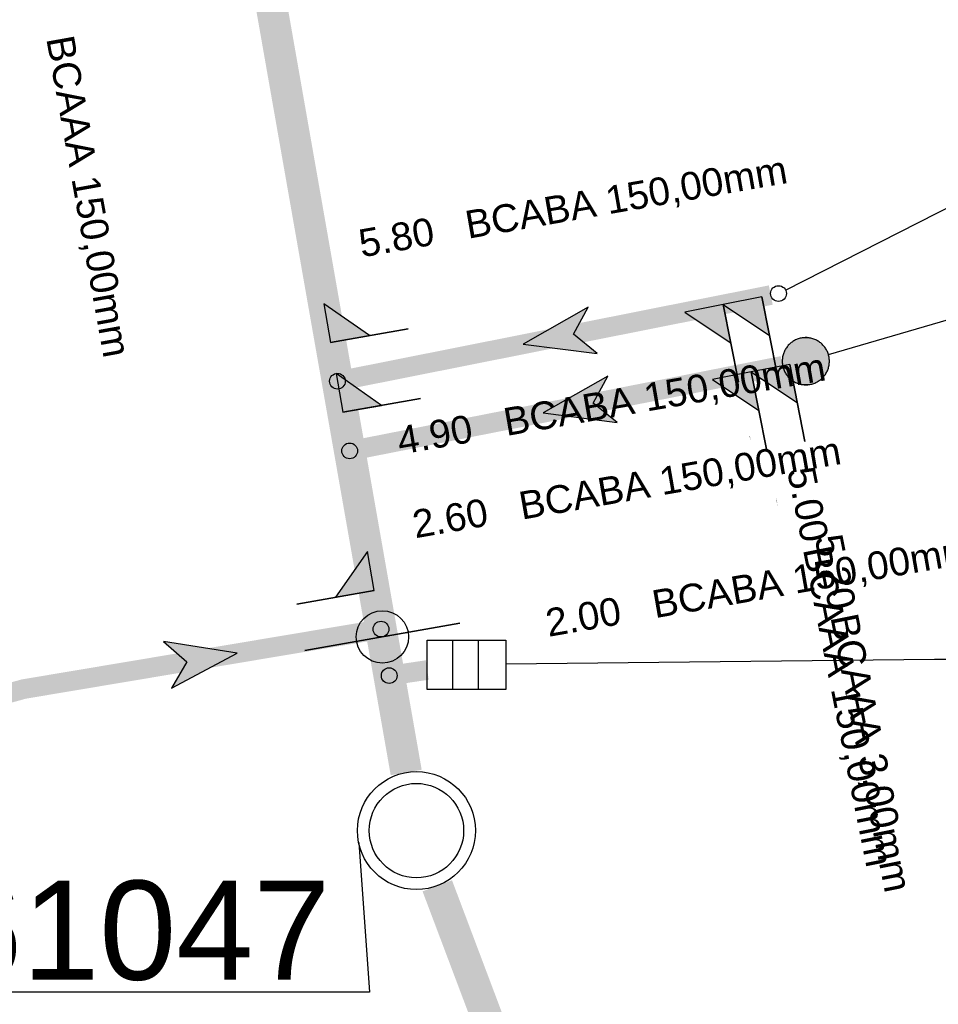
# Model space of a CAD drawing. Extents: x 356718 to 357658, y 5762241 to 5762615.
# Tile 22 of 157: x 356930 to 356941, y 5762386 to 5762398. Entities that reach past the tile are written whole.
import ezdxf
from ezdxf.enums import TextEntityAlignment as Align

# ---------------------------------------------------------------- set-up
doc = ezdxf.new("R2010")
doc.units = 0
doc.header["$MEASUREMENT"] = 0
doc.linetypes.add('AUSGEZOGEN', pattern=[0])
doc.linetypes.add('STRICHPUNKT', pattern=[5, 2, -1, 1, -1])
doc.layers.get('0').update_dxf_attribs({"linetype": 'AUSGEZOGEN'})
for name, color, linetype, true_color in [('111_00131_Symbol', 7, 'AUSGEZOGEN', 0x000000), ('111_00228_Schachtsymbol_nach_Sy', 7, 'AUSGEZOGEN', 0x000000), ('114_00133_Schachtnummer', 7, 'AUSGEZOGEN', 0x000000), ('114_10392_Schachtnummer', 7, 'AUSGEZOGEN', 0x000000), ('121_10376_Haltungen_Mischwasser', 6, 'STRICHPUNKT', 0xff00ff), ('121_10399_Haltungen_Mischwasser', 6, 'STRICHPUNKT', 0xff00ff), ('123_00137_Fliessrichtungspfeil', 7, 'AUSGEZOGEN', 0x000000), ('141_10677_Stutzen__alle__aus_DW', 7, 'AUSGEZOGEN', 0x000000), ('141_10868_Stutzen__141_', 7, 'AUSGEZOGEN', 0x000000)]:
    doc.layers.add(name, color=color, linetype=linetype, true_color=true_color)
doc.styles.add('ARIAL', font='arial.ttf', dxfattribs={"height": 1.5})
doc.styles.get("Standard").update_dxf_attribs({"font": 'arial.ttf', "height": 1})

# ---------------------------------------------------------------- blocks, each defined once
blk = doc.blocks.new('N03')
at = {"color": 0}
for radius in [0.75, 0.6]:
    blk.add_circle((0, 0), radius, dxfattribs=at)
blk = doc.blocks.new('ES')
at = {"color": 0, "linetype": 'AUSGEZOGEN'}
for points in [[(-0.494, -0.319), (-0.494, 0.306), (0.506, 0.306), (0.506, -0.319), (-0.494, -0.319)], [(-0.169, -0.319), (-0.169, 0.306)], [(0.156, -0.319), (0.156, 0.306)]]:
    blk.add_lwpolyline(points, dxfattribs=at)
blk = doc.blocks.new('RR')
at = {"color": 0, "linetype": 'AUSGEZOGEN'}
blk.add_lwpolyline([(0.3, 0), (0.3, 0.013), (0.299, 0.025), (0.298, 0.038), (0.296, 0.05), (0.293, 0.063), (0.29, 0.075), (0.287, 0.087), (0.283, 0.099), (0.279, 0.111), (0.274, 0.123), (0.268, 0.134), (0.262, 0.145), (0.256, 0.156), (0.249, 0.167), (0.242, 0.177), (0.234, 0.187), (0.226, 0.197), (0.218, 0.206), (0.209, 0.215), (0.199, 0.224), (0.19, 0.232), (0.18, 0.24), (0.17, 0.247), (0.159, 0.254), (0.148, 0.261), (0.137, 0.267), (0.126, 0.272), (0.114, 0.277), (0.102, 0.282), (0.09, 0.286), (0.078, 0.29), (0.066, 0.293), (0.053, 0.295), (0.041, 0.297), (0.028, 0.299), (0.016, 0.3), (0.003, 0.3), (-0.009, 0.3), (-0.022, 0.299), (-0.035, 0.298), (-0.047, 0.296), (-0.06, 0.294), (-0.072, 0.291), (-0.084, 0.288), (-0.096, 0.284), (-0.108, 0.28), (-0.12, 0.275), (-0.131, 0.27), (-0.143, 0.264), (-0.154, 0.258), (-0.164, 0.251), (-0.175, 0.244), (-0.185, 0.236), (-0.195, 0.228), (-0.204, 0.22), (-0.213, 0.211), (-0.222, 0.202), (-0.23, 0.192), (-0.238, 0.182), (-0.246, 0.172), (-0.253, 0.162), (-0.259, 0.151), (-0.265, 0.14), (-0.271, 0.129), (-0.276, 0.117), (-0.281, 0.105), (-0.285, 0.093), (-0.289, 0.081), (-0.292, 0.069), (-0.295, 0.057), (-0.297, 0.044), (-0.298, 0.032), (-0.299, 0.019), (-0.3, 0.006), (-0.3, -0.006), (-0.299, -0.019), (-0.298, -0.032), (-0.297, -0.044), (-0.295, -0.057), (-0.292, -0.069), (-0.289, -0.081), (-0.285, -0.093), (-0.281, -0.105), (-0.276, -0.117), (-0.271, -0.129), (-0.265, -0.14), (-0.259, -0.151), (-0.253, -0.162), (-0.246, -0.172), (-0.238, -0.182), (-0.23, -0.192), (-0.222, -0.202), (-0.213, -0.211), (-0.204, -0.22), (-0.195, -0.228), (-0.185, -0.236), (-0.175, -0.244), (-0.164, -0.251), (-0.154, -0.258), (-0.143, -0.264), (-0.131, -0.27), (-0.12, -0.275), (-0.108, -0.28), (-0.096, -0.284), (-0.084, -0.288), (-0.072, -0.291), (-0.06, -0.294), (-0.047, -0.296), (-0.035, -0.298), (-0.022, -0.299), (-0.009, -0.3), (0.003, -0.3), (0.016, -0.3), (0.028, -0.299), (0.041, -0.297), (0.053, -0.295), (0.066, -0.293), (0.078, -0.29), (0.09, -0.286), (0.102, -0.282), (0.114, -0.277), (0.126, -0.272), (0.137, -0.267), (0.148, -0.261), (0.159, -0.254), (0.17, -0.247), (0.18, -0.24), (0.19, -0.232), (0.199, -0.224), (0.209, -0.215), (0.218, -0.206), (0.226, -0.197), (0.234, -0.187), (0.242, -0.177), (0.249, -0.167), (0.256, -0.156), (0.262, -0.145), (0.268, -0.134), (0.274, -0.123), (0.279, -0.111), (0.283, -0.099), (0.287, -0.087), (0.29, -0.075), (0.293, -0.063), (0.296, -0.05), (0.298, -0.038), (0.299, -0.025), (0.3, -0.013), (0.3, 0), (0.3, 0)], close=True, dxfattribs=at)
blk.add_lwpolyline([(0.3, 0), (0.3, 0.013), (0.299, 0.025), (0.298, 0.038), (0.296, 0.05), (0.293, 0.063), (0.29, 0.075), (0.287, 0.087), (0.283, 0.099), (0.279, 0.111), (0.274, 0.123), (0.268, 0.134), (0.262, 0.145), (0.256, 0.156), (0.249, 0.167), (0.242, 0.177), (0.234, 0.187), (0.226, 0.197), (0.218, 0.206), (0.209, 0.215), (0.199, 0.224), (0.19, 0.232), (0.18, 0.24), (0.17, 0.247), (0.159, 0.254), (0.148, 0.261), (0.137, 0.267), (0.126, 0.272), (0.114, 0.277), (0.102, 0.282), (0.09, 0.286), (0.078, 0.29), (0.066, 0.293), (0.053, 0.295), (0.041, 0.297), (0.028, 0.299), (0.016, 0.3), (0.003, 0.3), (-0.009, 0.3), (-0.022, 0.299), (-0.035, 0.298), (-0.047, 0.296), (-0.06, 0.294), (-0.072, 0.291), (-0.084, 0.288), (-0.096, 0.284), (-0.108, 0.28), (-0.12, 0.275), (-0.131, 0.27), (-0.143, 0.264), (-0.154, 0.258), (-0.164, 0.251), (-0.175, 0.244), (-0.185, 0.236), (-0.195, 0.228), (-0.204, 0.22), (-0.213, 0.211), (-0.222, 0.202), (-0.23, 0.192), (-0.238, 0.182), (-0.246, 0.172), (-0.253, 0.162), (-0.259, 0.151), (-0.265, 0.14), (-0.271, 0.129), (-0.276, 0.117), (-0.281, 0.105), (-0.285, 0.093), (-0.289, 0.081), (-0.292, 0.069), (-0.295, 0.057), (-0.297, 0.044), (-0.298, 0.032), (-0.299, 0.019), (-0.3, 0.006), (-0.3, -0.006), (-0.299, -0.019), (-0.298, -0.032), (-0.297, -0.044), (-0.295, -0.057), (-0.292, -0.069), (-0.289, -0.081), (-0.285, -0.093), (-0.281, -0.105), (-0.276, -0.117), (-0.271, -0.129), (-0.265, -0.14), (-0.259, -0.151), (-0.253, -0.162), (-0.246, -0.172), (-0.238, -0.182), (-0.23, -0.192), (-0.222, -0.202), (-0.213, -0.211), (-0.204, -0.22), (-0.195, -0.228), (-0.185, -0.236), (-0.175, -0.244), (-0.164, -0.251), (-0.154, -0.258), (-0.143, -0.264), (-0.131, -0.27), (-0.12, -0.275), (-0.108, -0.28), (-0.096, -0.284), (-0.084, -0.288), (-0.072, -0.291), (-0.06, -0.294), (-0.047, -0.296), (-0.035, -0.298), (-0.022, -0.299), (-0.009, -0.3), (0.003, -0.3), (0.016, -0.3), (0.028, -0.299), (0.041, -0.297), (0.053, -0.295), (0.066, -0.293), (0.078, -0.29), (0.09, -0.286), (0.102, -0.282), (0.114, -0.277), (0.126, -0.272), (0.137, -0.267), (0.148, -0.261), (0.159, -0.254), (0.17, -0.247), (0.18, -0.24), (0.19, -0.232), (0.199, -0.224), (0.209, -0.215), (0.218, -0.206), (0.226, -0.197), (0.234, -0.187), (0.242, -0.177), (0.249, -0.167), (0.256, -0.156), (0.262, -0.145), (0.268, -0.134), (0.274, -0.123), (0.279, -0.111), (0.283, -0.099), (0.287, -0.087), (0.29, -0.075), (0.293, -0.063), (0.296, -0.05), (0.298, -0.038), (0.299, -0.025), (0.3, -0.013), (0.3, 0), (0.3, 0)], close=True, dxfattribs=at)
at = {"color": 0}
for points in [[(-0.169, 0.247), (0.17, 0.247), (-0.164, 0.251)], [(-0.169, 0.247), (0.17, 0.247), (-0.164, 0.251)], [(-0.164, 0.251), (0.164, 0.251), (-0.159, 0.254)], [(-0.164, 0.251), (0.164, 0.251), (-0.159, 0.254)], [(0.17, 0.247), (-0.164, 0.251), (0.164, 0.251)], [(0.17, 0.247), (-0.164, 0.251), (0.164, 0.251)], [(-0.159, 0.254), (0.159, 0.254), (-0.154, 0.258)], [(-0.159, 0.254), (0.159, 0.254), (-0.154, 0.258)], [(0.164, 0.251), (-0.159, 0.254), (0.159, 0.254)], [(0.164, 0.251), (-0.159, 0.254), (0.159, 0.254)], [(-0.154, 0.258), (0.154, 0.258), (-0.148, 0.261)], [(-0.154, 0.258), (0.154, 0.258), (-0.148, 0.261)], [(0.159, 0.254), (-0.154, 0.258), (0.154, 0.258)], [(0.159, 0.254), (-0.154, 0.258), (0.154, 0.258)], [(-0.148, 0.261), (0.148, 0.261), (-0.143, 0.264)], [(-0.148, 0.261), (0.148, 0.261), (-0.143, 0.264)], [(0.154, 0.258), (-0.148, 0.261), (0.148, 0.261)], [(0.154, 0.258), (-0.148, 0.261), (0.148, 0.261)], [(-0.143, 0.264), (0.142, 0.264), (-0.137, 0.267)], [(-0.143, 0.264), (0.142, 0.264), (-0.137, 0.267)], [(0.148, 0.261), (-0.143, 0.264), (0.142, 0.264)], [(0.148, 0.261), (-0.143, 0.264), (0.142, 0.264)], [(-0.137, 0.267), (0.137, 0.267), (-0.131, 0.27)], [(-0.137, 0.267), (0.137, 0.267), (-0.131, 0.27)], [(0.142, 0.264), (-0.137, 0.267), (0.137, 0.267)], [(0.142, 0.264), (-0.137, 0.267), (0.137, 0.267)], [(-0.131, 0.27), (0.131, 0.27), (-0.126, 0.272)], [(-0.131, 0.27), (0.131, 0.27), (-0.126, 0.272)], [(0.137, 0.267), (-0.131, 0.27), (0.131, 0.27)], [(0.137, 0.267), (-0.131, 0.27), (0.131, 0.27)], [(-0.126, 0.272), (0.126, 0.272), (-0.12, 0.275)], [(-0.126, 0.272), (0.126, 0.272), (-0.12, 0.275)], [(0.131, 0.27), (-0.126, 0.272), (0.126, 0.272)], [(0.131, 0.27), (-0.126, 0.272), (0.126, 0.272)], [(-0.12, 0.275), (0.12, 0.275), (-0.114, 0.277)], [(-0.12, 0.275), (0.12, 0.275), (-0.114, 0.277)], [(0.126, 0.272), (-0.12, 0.275), (0.12, 0.275)], [(0.126, 0.272), (-0.12, 0.275), (0.12, 0.275)], [(-0.114, 0.277), (0.114, 0.277), (-0.108, 0.28)], [(-0.114, 0.277), (0.114, 0.277), (-0.108, 0.28)], [(0.12, 0.275), (-0.114, 0.277), (0.114, 0.277)], [(0.12, 0.275), (-0.114, 0.277), (0.114, 0.277)], [(-0.108, 0.28), (0.108, 0.28), (-0.102, 0.282)], [(-0.108, 0.28), (0.108, 0.28), (-0.102, 0.282)], [(0.114, 0.277), (-0.108, 0.28), (0.108, 0.28)], [(0.114, 0.277), (-0.108, 0.28), (0.108, 0.28)], [(-0.102, 0.282), (0.102, 0.282), (-0.096, 0.284)], [(-0.102, 0.282), (0.102, 0.282), (-0.096, 0.284)], [(0.108, 0.28), (-0.102, 0.282), (0.102, 0.282)], [(0.108, 0.28), (-0.102, 0.282), (0.102, 0.282)], [(-0.096, 0.284), (0.096, 0.284), (-0.09, 0.286)], [(-0.096, 0.284), (0.096, 0.284), (-0.09, 0.286)], [(0.102, 0.282), (-0.096, 0.284), (0.096, 0.284)], [(0.102, 0.282), (-0.096, 0.284), (0.096, 0.284)], [(-0.09, 0.286), (0.09, 0.286), (-0.084, 0.288)], [(-0.09, 0.286), (0.09, 0.286), (-0.084, 0.288)], [(0.096, 0.284), (-0.09, 0.286), (0.09, 0.286)], [(0.096, 0.284), (-0.09, 0.286), (0.09, 0.286)], [(-0.084, 0.288), (0.084, 0.288), (-0.078, 0.29)], [(-0.084, 0.288), (0.084, 0.288), (-0.078, 0.29)], [(0.09, 0.286), (-0.084, 0.288), (0.084, 0.288)], [(0.09, 0.286), (-0.084, 0.288), (0.084, 0.288)], [(-0.078, 0.29), (0.078, 0.29), (-0.072, 0.291)], [(-0.078, 0.29), (0.078, 0.29), (-0.072, 0.291)], [(0.084, 0.288), (-0.078, 0.29), (0.078, 0.29)], [(0.084, 0.288), (-0.078, 0.29), (0.078, 0.29)], [(-0.072, 0.291), (0.072, 0.291), (-0.066, 0.293)], [(-0.072, 0.291), (0.072, 0.291), (-0.066, 0.293)], [(0.078, 0.29), (-0.072, 0.291), (0.072, 0.291)], [(0.078, 0.29), (-0.072, 0.291), (0.072, 0.291)], [(-0.066, 0.293), (0.066, 0.293), (-0.06, 0.294)], [(-0.066, 0.293), (0.066, 0.293), (-0.06, 0.294)], [(0.072, 0.291), (-0.066, 0.293), (0.066, 0.293)], [(0.072, 0.291), (-0.066, 0.293), (0.066, 0.293)], [(-0.06, 0.294), (0.059, 0.294), (-0.053, 0.295)], [(-0.06, 0.294), (0.059, 0.294), (-0.053, 0.295)], [(0.066, 0.293), (-0.06, 0.294), (0.059, 0.294)], [(0.066, 0.293), (-0.06, 0.294), (0.059, 0.294)], [(-0.053, 0.295), (0.053, 0.295), (-0.047, 0.296)], [(-0.053, 0.295), (0.053, 0.295), (-0.047, 0.296)], [(0.059, 0.294), (-0.053, 0.295), (0.053, 0.295)], [(0.059, 0.294), (-0.053, 0.295), (0.053, 0.295)], [(-0.047, 0.296), (0.047, 0.296), (-0.04, 0.297)], [(-0.047, 0.296), (0.047, 0.296), (-0.04, 0.297)], [(0.053, 0.295), (-0.047, 0.296), (0.047, 0.296)], [(0.053, 0.295), (-0.047, 0.296), (0.047, 0.296)], [(-0.04, 0.297), (0.041, 0.297), (-0.035, 0.298)], [(-0.04, 0.297), (0.041, 0.297), (-0.035, 0.298)], [(0.047, 0.296), (-0.04, 0.297), (0.041, 0.297)], [(0.047, 0.296), (-0.04, 0.297), (0.041, 0.297)], [(-0.035, 0.298), (0.034, 0.298), (-0.028, 0.299)], [(-0.035, 0.298), (0.034, 0.298), (-0.028, 0.299)], [(0.041, 0.297), (-0.035, 0.298), (0.034, 0.298)], [(0.041, 0.297), (-0.035, 0.298), (0.034, 0.298)], [(0.034, 0.298), (-0.028, 0.299), (0.028, 0.299)], [(-0.028, 0.299), (0.028, 0.299), (-0.022, 0.299)], [(0.034, 0.298), (-0.028, 0.299), (0.028, 0.299)], [(-0.028, 0.299), (0.028, 0.299), (-0.022, 0.299)], [(-0.022, 0.299), (0.021, 0.299), (-0.015, 0.3)], [(-0.022, 0.299), (0.021, 0.299), (-0.015, 0.3)], [(0.028, 0.299), (-0.022, 0.299), (0.021, 0.299)], [(0.028, 0.299), (-0.022, 0.299), (0.021, 0.299)], [(0.021, 0.299), (-0.015, 0.3), (0.016, 0.3)], [(-0.015, 0.3), (0.016, 0.3), (-0.009, 0.3)], [(0.021, 0.299), (-0.015, 0.3), (0.016, 0.3)], [(-0.015, 0.3), (0.016, 0.3), (-0.009, 0.3)], [(0.016, 0.3), (-0.009, 0.3), (0.007, 0.3)], [(-0.009, 0.3), (0.007, 0.3), (0.003, 0.3)], [(0.016, 0.3), (-0.009, 0.3), (0.007, 0.3)], [(-0.009, 0.3), (0.007, 0.3), (0.003, 0.3)], [(-0.274, 0.123), (0.274, 0.123), (-0.271, 0.129)], [(-0.274, 0.123), (0.274, 0.123), (-0.271, 0.129)], [(-0.271, 0.129), (0.271, 0.129), (-0.268, 0.134)], [(-0.271, 0.129), (0.271, 0.129), (-0.268, 0.134)], [(0.274, 0.123), (-0.271, 0.129), (0.271, 0.129)], [(0.274, 0.123), (-0.271, 0.129), (0.271, 0.129)], [(-0.268, 0.134), (0.268, 0.134), (-0.265, 0.14)], [(-0.268, 0.134), (0.268, 0.134), (-0.265, 0.14)], [(0.271, 0.129), (-0.268, 0.134), (0.268, 0.134)], [(0.271, 0.129), (-0.268, 0.134), (0.268, 0.134)], [(-0.265, 0.14), (0.265, 0.14), (-0.262, 0.145)], [(-0.265, 0.14), (0.265, 0.14), (-0.262, 0.145)], [(0.268, 0.134), (-0.265, 0.14), (0.265, 0.14)], [(0.268, 0.134), (-0.265, 0.14), (0.265, 0.14)], [(-0.262, 0.145), (0.262, 0.145), (-0.259, 0.151)], [(-0.262, 0.145), (0.262, 0.145), (-0.259, 0.151)], [(0.265, 0.14), (-0.262, 0.145), (0.262, 0.145)], [(0.265, 0.14), (-0.262, 0.145), (0.262, 0.145)], [(-0.259, 0.151), (0.259, 0.151), (-0.256, 0.156)], [(-0.259, 0.151), (0.259, 0.151), (-0.256, 0.156)], [(0.262, 0.145), (-0.259, 0.151), (0.259, 0.151)], [(0.262, 0.145), (-0.259, 0.151), (0.259, 0.151)], [(-0.256, 0.156), (0.256, 0.156), (-0.253, 0.162)], [(-0.256, 0.156), (0.256, 0.156), (-0.253, 0.162)], [(0.259, 0.151), (-0.256, 0.156), (0.256, 0.156)], [(0.259, 0.151), (-0.256, 0.156), (0.256, 0.156)], [(-0.253, 0.162), (0.253, 0.162), (-0.249, 0.167)], [(-0.253, 0.162), (0.253, 0.162), (-0.249, 0.167)], [(0.256, 0.156), (-0.253, 0.162), (0.253, 0.162)], [(0.256, 0.156), (-0.253, 0.162), (0.253, 0.162)], [(-0.249, 0.167), (0.249, 0.167), (-0.246, 0.172)], [(-0.249, 0.167), (0.249, 0.167), (-0.246, 0.172)], [(0.253, 0.162), (-0.249, 0.167), (0.249, 0.167)], [(0.253, 0.162), (-0.249, 0.167), (0.249, 0.167)], [(-0.246, 0.172), (0.246, 0.172), (-0.242, 0.177)], [(-0.246, 0.172), (0.246, 0.172), (-0.242, 0.177)], [(0.249, 0.167), (-0.246, 0.172), (0.246, 0.172)], [(0.249, 0.167), (-0.246, 0.172), (0.246, 0.172)], [(-0.242, 0.177), (0.242, 0.177), (-0.238, 0.182)], [(-0.242, 0.177), (0.242, 0.177), (-0.238, 0.182)], [(0.246, 0.172), (-0.242, 0.177), (0.242, 0.177)], [(0.246, 0.172), (-0.242, 0.177), (0.242, 0.177)], [(-0.238, 0.182), (0.238, 0.182), (-0.234, 0.187)], [(-0.238, 0.182), (0.238, 0.182), (-0.234, 0.187)], [(0.242, 0.177), (-0.238, 0.182), (0.238, 0.182)], [(0.242, 0.177), (-0.238, 0.182), (0.238, 0.182)], [(-0.234, 0.187), (0.234, 0.187), (-0.23, 0.192)], [(-0.234, 0.187), (0.234, 0.187), (-0.23, 0.192)], [(0.238, 0.182), (-0.234, 0.187), (0.234, 0.187)], [(0.238, 0.182), (-0.234, 0.187), (0.234, 0.187)], [(-0.23, 0.192), (0.23, 0.192), (-0.226, 0.197)], [(-0.23, 0.192), (0.23, 0.192), (-0.226, 0.197)], [(0.234, 0.187), (-0.23, 0.192), (0.23, 0.192)], [(0.234, 0.187), (-0.23, 0.192), (0.23, 0.192)], [(-0.226, 0.197), (0.226, 0.197), (-0.222, 0.202)], [(-0.226, 0.197), (0.226, 0.197), (-0.222, 0.202)], [(0.23, 0.192), (-0.226, 0.197), (0.226, 0.197)], [(0.23, 0.192), (-0.226, 0.197), (0.226, 0.197)], [(-0.222, 0.202), (0.222, 0.202), (-0.218, 0.206)], [(-0.222, 0.202), (0.222, 0.202), (-0.218, 0.206)], [(0.226, 0.197), (-0.222, 0.202), (0.222, 0.202)], [(0.226, 0.197), (-0.222, 0.202), (0.222, 0.202)], [(-0.218, 0.206), (0.218, 0.206), (-0.213, 0.211)], [(-0.218, 0.206), (0.218, 0.206), (-0.213, 0.211)], [(0.222, 0.202), (-0.218, 0.206), (0.218, 0.206)], [(0.222, 0.202), (-0.218, 0.206), (0.218, 0.206)], [(-0.213, 0.211), (0.213, 0.211), (-0.209, 0.215)], [(-0.213, 0.211), (0.213, 0.211), (-0.209, 0.215)], [(0.218, 0.206), (-0.213, 0.211), (0.213, 0.211)], [(0.218, 0.206), (-0.213, 0.211), (0.213, 0.211)], [(-0.209, 0.215), (0.209, 0.215), (-0.204, 0.22)], [(-0.209, 0.215), (0.209, 0.215), (-0.204, 0.22)], [(0.213, 0.211), (-0.209, 0.215), (0.209, 0.215)], [(0.213, 0.211), (-0.209, 0.215), (0.209, 0.215)], [(-0.204, 0.22), (0.204, 0.22), (-0.199, 0.224)], [(-0.204, 0.22), (0.204, 0.22), (-0.199, 0.224)], [(0.209, 0.215), (-0.204, 0.22), (0.204, 0.22)], [(0.209, 0.215), (-0.204, 0.22), (0.204, 0.22)], [(-0.199, 0.224), (0.199, 0.224), (-0.195, 0.228)], [(-0.199, 0.224), (0.199, 0.224), (-0.195, 0.228)], [(0.204, 0.22), (-0.199, 0.224), (0.199, 0.224)], [(0.204, 0.22), (-0.199, 0.224), (0.199, 0.224)], [(-0.195, 0.228), (0.195, 0.228), (-0.19, 0.232)], [(-0.195, 0.228), (0.195, 0.228), (-0.19, 0.232)], [(0.199, 0.224), (-0.195, 0.228), (0.195, 0.228)], [(0.199, 0.224), (-0.195, 0.228), (0.195, 0.228)], [(-0.19, 0.232), (0.19, 0.232), (-0.185, 0.236)], [(-0.19, 0.232), (0.19, 0.232), (-0.185, 0.236)], [(0.195, 0.228), (-0.19, 0.232), (0.19, 0.232)], [(0.195, 0.228), (-0.19, 0.232), (0.19, 0.232)], [(-0.185, 0.236), (0.185, 0.236), (-0.18, 0.24)], [(-0.185, 0.236), (0.185, 0.236), (-0.18, 0.24)], [(0.19, 0.232), (-0.185, 0.236), (0.185, 0.236)], [(0.19, 0.232), (-0.185, 0.236), (0.185, 0.236)], [(-0.18, 0.24), (0.18, 0.24), (-0.175, 0.244)], [(-0.18, 0.24), (0.18, 0.24), (-0.175, 0.244)], [(0.185, 0.236), (-0.18, 0.24), (0.18, 0.24)], [(0.185, 0.236), (-0.18, 0.24), (0.18, 0.24)], [(-0.175, 0.244), (0.175, 0.244), (-0.169, 0.247)], [(-0.175, 0.244), (0.175, 0.244), (-0.169, 0.247)], [(0.18, 0.24), (-0.175, 0.244), (0.175, 0.244)], [(0.18, 0.24), (-0.175, 0.244), (0.175, 0.244)], [(0.175, 0.244), (-0.169, 0.247), (0.17, 0.247)], [(0.175, 0.244), (-0.169, 0.247), (0.17, 0.247)], [(-0.3, 0.013), (0.3, 0.013), (-0.299, 0.019)], [(-0.3, 0.013), (0.3, 0.013), (-0.299, 0.019)], [(-0.3, 0.006), (0.3, 0.006), (-0.3, 0.013)], [(0.3, 0.006), (-0.3, 0.013), (0.3, 0.013)], [(-0.3, 0.006), (0.3, 0.006), (-0.3, 0.013)], [(0.3, 0.006), (-0.3, 0.013), (0.3, 0.013)], [(-0.3, 0), (0.3, 0), (-0.3, 0.006)], [(0.3, 0), (-0.3, 0.006), (0.3, 0.006)], [(-0.3, 0), (0.3, 0), (-0.3, 0.006)], [(0.3, 0), (-0.3, 0.006), (0.3, 0.006)], [(0.3, -0.006), (-0.3, -0.006), (0.3, 0)], [(-0.3, -0.006), (0.3, 0), (-0.3, 0)], [(0.3, -0.006), (-0.3, -0.006), (0.3, 0)], [(-0.3, -0.006), (0.3, 0), (-0.3, 0)], [(-0.299, 0.025), (0.299, 0.025), (-0.298, 0.032)], [(-0.299, 0.025), (0.299, 0.025), (-0.298, 0.032)], [(-0.299, 0.019), (0.299, 0.019), (-0.299, 0.025)], [(0.299, 0.019), (-0.299, 0.025), (0.299, 0.025)], [(-0.299, 0.019), (0.299, 0.019), (-0.299, 0.025)], [(0.299, 0.019), (-0.299, 0.025), (0.299, 0.025)], [(0.3, 0.013), (-0.299, 0.019), (0.299, 0.019)], [(0.3, 0.013), (-0.299, 0.019), (0.299, 0.019)], [(-0.298, 0.038), (0.298, 0.038), (-0.297, 0.044)], [(-0.298, 0.038), (0.298, 0.038), (-0.297, 0.044)], [(-0.298, 0.032), (0.298, 0.032), (-0.298, 0.038)], [(0.298, 0.032), (-0.298, 0.038), (0.298, 0.038)], [(-0.298, 0.032), (0.298, 0.032), (-0.298, 0.038)], [(0.298, 0.032), (-0.298, 0.038), (0.298, 0.038)], [(0.299, 0.025), (-0.298, 0.032), (0.298, 0.032)], [(0.299, 0.025), (-0.298, 0.032), (0.298, 0.032)], [(-0.297, 0.044), (0.297, 0.044), (-0.296, 0.05)], [(-0.297, 0.044), (0.297, 0.044), (-0.296, 0.05)], [(0.298, 0.038), (-0.297, 0.044), (0.297, 0.044)], [(0.298, 0.038), (-0.297, 0.044), (0.297, 0.044)], [(-0.296, 0.05), (0.296, 0.05), (-0.295, 0.057)], [(-0.296, 0.05), (0.296, 0.05), (-0.295, 0.057)], [(0.297, 0.044), (-0.296, 0.05), (0.296, 0.05)], [(0.297, 0.044), (-0.296, 0.05), (0.296, 0.05)], [(-0.295, 0.057), (0.295, 0.057), (-0.293, 0.063)], [(-0.295, 0.057), (0.295, 0.057), (-0.293, 0.063)], [(0.296, 0.05), (-0.295, 0.057), (0.295, 0.057)], [(0.296, 0.05), (-0.295, 0.057), (0.295, 0.057)], [(-0.293, 0.063), (0.293, 0.063), (-0.292, 0.069)], [(-0.293, 0.063), (0.293, 0.063), (-0.292, 0.069)], [(0.295, 0.057), (-0.293, 0.063), (0.293, 0.063)], [(0.295, 0.057), (-0.293, 0.063), (0.293, 0.063)], [(-0.292, 0.069), (0.292, 0.069), (-0.29, 0.075)], [(-0.292, 0.069), (0.292, 0.069), (-0.29, 0.075)], [(0.293, 0.063), (-0.292, 0.069), (0.292, 0.069)], [(0.293, 0.063), (-0.292, 0.069), (0.292, 0.069)], [(-0.29, 0.075), (0.29, 0.075), (-0.289, 0.081)], [(-0.29, 0.075), (0.29, 0.075), (-0.289, 0.081)], [(0.292, 0.069), (-0.29, 0.075), (0.29, 0.075)], [(0.292, 0.069), (-0.29, 0.075), (0.29, 0.075)], [(-0.289, 0.081), (0.289, 0.081), (-0.287, 0.087)], [(-0.289, 0.081), (0.289, 0.081), (-0.287, 0.087)], [(0.29, 0.075), (-0.289, 0.081), (0.289, 0.081)], [(0.29, 0.075), (-0.289, 0.081), (0.289, 0.081)], [(-0.287, 0.087), (0.287, 0.087), (-0.285, 0.093)], [(-0.287, 0.087), (0.287, 0.087), (-0.285, 0.093)], [(0.289, 0.081), (-0.287, 0.087), (0.287, 0.087)], [(0.289, 0.081), (-0.287, 0.087), (0.287, 0.087)], [(-0.285, 0.093), (0.285, 0.093), (-0.283, 0.099)], [(-0.285, 0.093), (0.285, 0.093), (-0.283, 0.099)], [(0.287, 0.087), (-0.285, 0.093), (0.285, 0.093)], [(0.287, 0.087), (-0.285, 0.093), (0.285, 0.093)], [(-0.283, 0.099), (0.283, 0.099), (-0.281, 0.105)], [(-0.283, 0.099), (0.283, 0.099), (-0.281, 0.105)], [(0.285, 0.093), (-0.283, 0.099), (0.283, 0.099)], [(0.285, 0.093), (-0.283, 0.099), (0.283, 0.099)], [(-0.281, 0.105), (0.281, 0.105), (-0.279, 0.111)], [(-0.281, 0.105), (0.281, 0.105), (-0.279, 0.111)], [(0.283, 0.099), (-0.281, 0.105), (0.281, 0.105)], [(0.283, 0.099), (-0.281, 0.105), (0.281, 0.105)], [(-0.279, 0.111), (0.279, 0.111), (-0.276, 0.117)], [(-0.279, 0.111), (0.279, 0.111), (-0.276, 0.117)], [(0.281, 0.105), (-0.279, 0.111), (0.279, 0.111)], [(0.281, 0.105), (-0.279, 0.111), (0.279, 0.111)], [(-0.276, 0.117), (0.276, 0.117), (-0.274, 0.123)], [(-0.276, 0.117), (0.276, 0.117), (-0.274, 0.123)], [(0.279, 0.111), (-0.276, 0.117), (0.276, 0.117)], [(0.279, 0.111), (-0.276, 0.117), (0.276, 0.117)], [(0.276, 0.117), (-0.274, 0.123), (0.274, 0.123)], [(0.276, 0.117), (-0.274, 0.123), (0.274, 0.123)], [(0.3, 0), (0.3, 0), (0.3, 0)], [(0.3, 0), (0.3, 0), (0.3, 0)], [(0.3, 0), (0.3, 0), (0.3, 0)], [(0.3, 0), (0.3, 0), (0.3, 0)], [(0.3, -0.013), (-0.3, -0.013), (0.3, -0.006)], [(-0.3, -0.013), (0.3, -0.006), (-0.3, -0.006)], [(0.3, -0.013), (-0.3, -0.013), (0.3, -0.006)], [(-0.3, -0.013), (0.3, -0.006), (-0.3, -0.006)], [(-0.299, -0.019), (0.3, -0.013), (-0.3, -0.013)], [(-0.299, -0.019), (0.3, -0.013), (-0.3, -0.013)], [(0.299, -0.019), (-0.299, -0.019), (0.3, -0.013)], [(0.299, -0.019), (-0.299, -0.019), (0.3, -0.013)], [(0.299, -0.025), (-0.299, -0.025), (0.299, -0.019)], [(-0.299, -0.025), (0.299, -0.019), (-0.299, -0.019)], [(0.299, -0.025), (-0.299, -0.025), (0.299, -0.019)], [(-0.299, -0.025), (0.299, -0.019), (-0.299, -0.019)], [(-0.298, -0.032), (0.299, -0.025), (-0.299, -0.025)], [(-0.298, -0.032), (0.299, -0.025), (-0.299, -0.025)], [(0.298, -0.032), (-0.298, -0.032), (0.299, -0.025)], [(0.298, -0.032), (-0.298, -0.032), (0.299, -0.025)], [(0.298, -0.038), (-0.298, -0.038), (0.298, -0.032)], [(-0.298, -0.038), (0.298, -0.032), (-0.298, -0.032)], [(0.298, -0.038), (-0.298, -0.038), (0.298, -0.032)], [(-0.298, -0.038), (0.298, -0.032), (-0.298, -0.032)], [(-0.297, -0.044), (0.298, -0.038), (-0.298, -0.038)], [(-0.297, -0.044), (0.298, -0.038), (-0.298, -0.038)], [(0.297, -0.044), (-0.297, -0.044), (0.298, -0.038)], [(0.297, -0.044), (-0.297, -0.044), (0.298, -0.038)], [(-0.296, -0.05), (0.297, -0.044), (-0.297, -0.044)], [(-0.296, -0.05), (0.297, -0.044), (-0.297, -0.044)], [(0.296, -0.05), (-0.296, -0.05), (0.297, -0.044)], [(0.296, -0.05), (-0.296, -0.05), (0.297, -0.044)], [(-0.295, -0.057), (0.296, -0.05), (-0.296, -0.05)], [(-0.295, -0.057), (0.296, -0.05), (-0.296, -0.05)], [(0.295, -0.057), (-0.295, -0.057), (0.296, -0.05)], [(0.295, -0.057), (-0.295, -0.057), (0.296, -0.05)], [(-0.293, -0.063), (0.295, -0.057), (-0.295, -0.057)], [(-0.293, -0.063), (0.295, -0.057), (-0.295, -0.057)], [(0.293, -0.063), (-0.293, -0.063), (0.295, -0.057)], [(0.293, -0.063), (-0.293, -0.063), (0.295, -0.057)], [(-0.292, -0.069), (0.293, -0.063), (-0.293, -0.063)], [(-0.292, -0.069), (0.293, -0.063), (-0.293, -0.063)], [(0.292, -0.069), (-0.292, -0.069), (0.293, -0.063)], [(0.292, -0.069), (-0.292, -0.069), (0.293, -0.063)], [(-0.29, -0.075), (0.292, -0.069), (-0.292, -0.069)], [(-0.29, -0.075), (0.292, -0.069), (-0.292, -0.069)], [(0.29, -0.075), (-0.29, -0.075), (0.292, -0.069)], [(0.29, -0.075), (-0.29, -0.075), (0.292, -0.069)], [(-0.289, -0.081), (0.29, -0.075), (-0.29, -0.075)], [(-0.289, -0.081), (0.29, -0.075), (-0.29, -0.075)], [(0.289, -0.081), (-0.289, -0.081), (0.29, -0.075)], [(0.289, -0.081), (-0.289, -0.081), (0.29, -0.075)], [(-0.287, -0.087), (0.289, -0.081), (-0.289, -0.081)], [(-0.287, -0.087), (0.289, -0.081), (-0.289, -0.081)], [(0.287, -0.087), (-0.287, -0.087), (0.289, -0.081)], [(0.287, -0.087), (-0.287, -0.087), (0.289, -0.081)], [(-0.285, -0.093), (0.287, -0.087), (-0.287, -0.087)], [(-0.285, -0.093), (0.287, -0.087), (-0.287, -0.087)], [(0.285, -0.093), (-0.285, -0.093), (0.287, -0.087)], [(0.285, -0.093), (-0.285, -0.093), (0.287, -0.087)], [(-0.283, -0.099), (0.285, -0.093), (-0.285, -0.093)], [(-0.283, -0.099), (0.285, -0.093), (-0.285, -0.093)], [(0.283, -0.099), (-0.283, -0.099), (0.285, -0.093)], [(0.283, -0.099), (-0.283, -0.099), (0.285, -0.093)], [(-0.281, -0.105), (0.283, -0.099), (-0.283, -0.099)], [(-0.281, -0.105), (0.283, -0.099), (-0.283, -0.099)], [(0.281, -0.105), (-0.281, -0.105), (0.283, -0.099)], [(0.281, -0.105), (-0.281, -0.105), (0.283, -0.099)], [(-0.279, -0.111), (0.281, -0.105), (-0.281, -0.105)], [(-0.279, -0.111), (0.281, -0.105), (-0.281, -0.105)], [(0.279, -0.111), (-0.279, -0.111), (0.281, -0.105)], [(0.279, -0.111), (-0.279, -0.111), (0.281, -0.105)], [(-0.276, -0.117), (0.279, -0.111), (-0.279, -0.111)], [(-0.276, -0.117), (0.279, -0.111), (-0.279, -0.111)], [(0.276, -0.117), (-0.276, -0.117), (0.279, -0.111)], [(0.276, -0.117), (-0.276, -0.117), (0.279, -0.111)], [(-0.274, -0.123), (0.276, -0.117), (-0.276, -0.117)], [(-0.274, -0.123), (0.276, -0.117), (-0.276, -0.117)], [(0.274, -0.123), (-0.274, -0.123), (0.276, -0.117)], [(0.274, -0.123), (-0.274, -0.123), (0.276, -0.117)], [(-0.271, -0.129), (0.274, -0.123), (-0.274, -0.123)], [(-0.271, -0.129), (0.274, -0.123), (-0.274, -0.123)], [(0.271, -0.129), (-0.271, -0.129), (0.274, -0.123)], [(0.271, -0.129), (-0.271, -0.129), (0.274, -0.123)], [(-0.268, -0.134), (0.271, -0.129), (-0.271, -0.129)], [(-0.268, -0.134), (0.271, -0.129), (-0.271, -0.129)], [(0.268, -0.134), (-0.268, -0.134), (0.271, -0.129)], [(0.268, -0.134), (-0.268, -0.134), (0.271, -0.129)], [(-0.265, -0.14), (0.268, -0.134), (-0.268, -0.134)], [(-0.265, -0.14), (0.268, -0.134), (-0.268, -0.134)], [(0.265, -0.14), (-0.265, -0.14), (0.268, -0.134)], [(0.265, -0.14), (-0.265, -0.14), (0.268, -0.134)], [(-0.262, -0.145), (0.265, -0.14), (-0.265, -0.14)], [(-0.262, -0.145), (0.265, -0.14), (-0.265, -0.14)], [(0.262, -0.145), (-0.262, -0.145), (0.265, -0.14)], [(0.262, -0.145), (-0.262, -0.145), (0.265, -0.14)], [(-0.259, -0.151), (0.262, -0.145), (-0.262, -0.145)], [(-0.259, -0.151), (0.262, -0.145), (-0.262, -0.145)], [(0.259, -0.151), (-0.259, -0.151), (0.262, -0.145)], [(0.259, -0.151), (-0.259, -0.151), (0.262, -0.145)], [(-0.256, -0.156), (0.259, -0.151), (-0.259, -0.151)], [(-0.256, -0.156), (0.259, -0.151), (-0.259, -0.151)], [(0.256, -0.156), (-0.256, -0.156), (0.259, -0.151)], [(0.256, -0.156), (-0.256, -0.156), (0.259, -0.151)], [(-0.253, -0.162), (0.256, -0.156), (-0.256, -0.156)], [(-0.253, -0.162), (0.256, -0.156), (-0.256, -0.156)], [(0.253, -0.162), (-0.253, -0.162), (0.256, -0.156)], [(0.253, -0.162), (-0.253, -0.162), (0.256, -0.156)], [(-0.249, -0.167), (0.253, -0.162), (-0.253, -0.162)], [(-0.249, -0.167), (0.253, -0.162), (-0.253, -0.162)], [(0.249, -0.167), (-0.249, -0.167), (0.253, -0.162)], [(0.249, -0.167), (-0.249, -0.167), (0.253, -0.162)], [(-0.246, -0.172), (0.249, -0.167), (-0.249, -0.167)], [(-0.246, -0.172), (0.249, -0.167), (-0.249, -0.167)], [(0.246, -0.172), (-0.246, -0.172), (0.249, -0.167)], [(0.246, -0.172), (-0.246, -0.172), (0.249, -0.167)], [(-0.242, -0.177), (0.246, -0.172), (-0.246, -0.172)], [(-0.242, -0.177), (0.246, -0.172), (-0.246, -0.172)], [(0.242, -0.177), (-0.242, -0.177), (0.246, -0.172)], [(0.242, -0.177), (-0.242, -0.177), (0.246, -0.172)], [(-0.238, -0.182), (0.242, -0.177), (-0.242, -0.177)], [(-0.238, -0.182), (0.242, -0.177), (-0.242, -0.177)], [(0.238, -0.182), (-0.238, -0.182), (0.242, -0.177)], [(0.238, -0.182), (-0.238, -0.182), (0.242, -0.177)], [(-0.234, -0.187), (0.238, -0.182), (-0.238, -0.182)], [(-0.234, -0.187), (0.238, -0.182), (-0.238, -0.182)], [(0.234, -0.187), (-0.234, -0.187), (0.238, -0.182)], [(0.234, -0.187), (-0.234, -0.187), (0.238, -0.182)], [(-0.23, -0.192), (0.234, -0.187), (-0.234, -0.187)], [(-0.23, -0.192), (0.234, -0.187), (-0.234, -0.187)], [(0.23, -0.192), (-0.23, -0.192), (0.234, -0.187)], [(0.23, -0.192), (-0.23, -0.192), (0.234, -0.187)], [(-0.226, -0.197), (0.23, -0.192), (-0.23, -0.192)], [(-0.226, -0.197), (0.23, -0.192), (-0.23, -0.192)], [(0.226, -0.197), (-0.226, -0.197), (0.23, -0.192)], [(0.226, -0.197), (-0.226, -0.197), (0.23, -0.192)], [(-0.222, -0.202), (0.226, -0.197), (-0.226, -0.197)], [(-0.222, -0.202), (0.226, -0.197), (-0.226, -0.197)], [(0.222, -0.202), (-0.222, -0.202), (0.226, -0.197)], [(0.222, -0.202), (-0.222, -0.202), (0.226, -0.197)], [(-0.218, -0.206), (0.222, -0.202), (-0.222, -0.202)], [(-0.218, -0.206), (0.222, -0.202), (-0.222, -0.202)], [(0.218, -0.206), (-0.218, -0.206), (0.222, -0.202)], [(0.218, -0.206), (-0.218, -0.206), (0.222, -0.202)], [(-0.213, -0.211), (0.218, -0.206), (-0.218, -0.206)], [(-0.213, -0.211), (0.218, -0.206), (-0.218, -0.206)], [(0.213, -0.211), (-0.213, -0.211), (0.218, -0.206)], [(0.213, -0.211), (-0.213, -0.211), (0.218, -0.206)], [(-0.209, -0.215), (0.213, -0.211), (-0.213, -0.211)], [(-0.209, -0.215), (0.213, -0.211), (-0.213, -0.211)], [(0.209, -0.215), (-0.209, -0.215), (0.213, -0.211)], [(0.209, -0.215), (-0.209, -0.215), (0.213, -0.211)], [(-0.204, -0.22), (0.209, -0.215), (-0.209, -0.215)], [(-0.204, -0.22), (0.209, -0.215), (-0.209, -0.215)], [(0.204, -0.22), (-0.204, -0.22), (0.209, -0.215)], [(0.204, -0.22), (-0.204, -0.22), (0.209, -0.215)], [(-0.199, -0.224), (0.204, -0.22), (-0.204, -0.22)], [(-0.199, -0.224), (0.204, -0.22), (-0.204, -0.22)], [(0.199, -0.224), (-0.199, -0.224), (0.204, -0.22)], [(0.199, -0.224), (-0.199, -0.224), (0.204, -0.22)], [(-0.195, -0.228), (0.199, -0.224), (-0.199, -0.224)], [(-0.195, -0.228), (0.199, -0.224), (-0.199, -0.224)], [(0.195, -0.228), (-0.195, -0.228), (0.199, -0.224)], [(0.195, -0.228), (-0.195, -0.228), (0.199, -0.224)], [(-0.19, -0.232), (0.195, -0.228), (-0.195, -0.228)], [(-0.19, -0.232), (0.195, -0.228), (-0.195, -0.228)], [(0.19, -0.232), (-0.19, -0.232), (0.195, -0.228)], [(0.19, -0.232), (-0.19, -0.232), (0.195, -0.228)], [(-0.185, -0.236), (0.19, -0.232), (-0.19, -0.232)], [(-0.185, -0.236), (0.19, -0.232), (-0.19, -0.232)], [(0.185, -0.236), (-0.185, -0.236), (0.19, -0.232)], [(0.185, -0.236), (-0.185, -0.236), (0.19, -0.232)], [(-0.18, -0.24), (0.185, -0.236), (-0.185, -0.236)], [(-0.18, -0.24), (0.185, -0.236), (-0.185, -0.236)], [(0.18, -0.24), (-0.18, -0.24), (0.185, -0.236)], [(0.18, -0.24), (-0.18, -0.24), (0.185, -0.236)], [(-0.175, -0.244), (0.18, -0.24), (-0.18, -0.24)], [(-0.175, -0.244), (0.18, -0.24), (-0.18, -0.24)], [(0.175, -0.244), (-0.175, -0.244), (0.18, -0.24)], [(0.175, -0.244), (-0.175, -0.244), (0.18, -0.24)], [(-0.169, -0.247), (0.175, -0.244), (-0.175, -0.244)], [(-0.169, -0.247), (0.175, -0.244), (-0.175, -0.244)], [(0.17, -0.247), (-0.169, -0.247), (0.175, -0.244)], [(0.17, -0.247), (-0.169, -0.247), (0.175, -0.244)], [(-0.164, -0.251), (0.17, -0.247), (-0.169, -0.247)], [(-0.164, -0.251), (0.17, -0.247), (-0.169, -0.247)], [(0.164, -0.251), (-0.164, -0.251), (0.17, -0.247)], [(0.164, -0.251), (-0.164, -0.251), (0.17, -0.247)], [(-0.159, -0.254), (0.164, -0.251), (-0.164, -0.251)], [(-0.159, -0.254), (0.164, -0.251), (-0.164, -0.251)], [(0.159, -0.254), (-0.159, -0.254), (0.164, -0.251)], [(0.159, -0.254), (-0.159, -0.254), (0.164, -0.251)], [(-0.154, -0.258), (0.159, -0.254), (-0.159, -0.254)], [(-0.154, -0.258), (0.159, -0.254), (-0.159, -0.254)], [(0.154, -0.258), (-0.154, -0.258), (0.159, -0.254)], [(0.154, -0.258), (-0.154, -0.258), (0.159, -0.254)], [(-0.148, -0.261), (0.154, -0.258), (-0.154, -0.258)], [(-0.148, -0.261), (0.154, -0.258), (-0.154, -0.258)], [(0.148, -0.261), (-0.148, -0.261), (0.154, -0.258)], [(0.148, -0.261), (-0.148, -0.261), (0.154, -0.258)], [(-0.143, -0.264), (0.148, -0.261), (-0.148, -0.261)], [(-0.143, -0.264), (0.148, -0.261), (-0.148, -0.261)], [(0.142, -0.264), (-0.143, -0.264), (0.148, -0.261)], [(0.142, -0.264), (-0.143, -0.264), (0.148, -0.261)], [(-0.137, -0.267), (0.142, -0.264), (-0.143, -0.264)], [(-0.137, -0.267), (0.142, -0.264), (-0.143, -0.264)], [(0.137, -0.267), (-0.137, -0.267), (0.142, -0.264)], [(0.137, -0.267), (-0.137, -0.267), (0.142, -0.264)], [(-0.131, -0.27), (0.137, -0.267), (-0.137, -0.267)], [(-0.131, -0.27), (0.137, -0.267), (-0.137, -0.267)], [(0.131, -0.27), (-0.131, -0.27), (0.137, -0.267)], [(0.131, -0.27), (-0.131, -0.27), (0.137, -0.267)], [(-0.126, -0.272), (0.131, -0.27), (-0.131, -0.27)], [(-0.126, -0.272), (0.131, -0.27), (-0.131, -0.27)], [(0.126, -0.272), (-0.126, -0.272), (0.131, -0.27)], [(0.126, -0.272), (-0.126, -0.272), (0.131, -0.27)], [(-0.12, -0.275), (0.126, -0.272), (-0.126, -0.272)], [(-0.12, -0.275), (0.126, -0.272), (-0.126, -0.272)], [(0.12, -0.275), (-0.12, -0.275), (0.126, -0.272)], [(0.12, -0.275), (-0.12, -0.275), (0.126, -0.272)], [(-0.114, -0.277), (0.12, -0.275), (-0.12, -0.275)], [(-0.114, -0.277), (0.12, -0.275), (-0.12, -0.275)], [(0.114, -0.277), (-0.114, -0.277), (0.12, -0.275)], [(0.114, -0.277), (-0.114, -0.277), (0.12, -0.275)], [(-0.108, -0.28), (0.114, -0.277), (-0.114, -0.277)], [(-0.108, -0.28), (0.114, -0.277), (-0.114, -0.277)], [(0.108, -0.28), (-0.108, -0.28), (0.114, -0.277)], [(0.108, -0.28), (-0.108, -0.28), (0.114, -0.277)], [(-0.102, -0.282), (0.108, -0.28), (-0.108, -0.28)], [(-0.102, -0.282), (0.108, -0.28), (-0.108, -0.28)], [(0.102, -0.282), (-0.102, -0.282), (0.108, -0.28)], [(0.102, -0.282), (-0.102, -0.282), (0.108, -0.28)], [(-0.096, -0.284), (0.102, -0.282), (-0.102, -0.282)], [(-0.096, -0.284), (0.102, -0.282), (-0.102, -0.282)], [(0.096, -0.284), (-0.096, -0.284), (0.102, -0.282)], [(0.096, -0.284), (-0.096, -0.284), (0.102, -0.282)], [(-0.09, -0.286), (0.096, -0.284), (-0.096, -0.284)], [(-0.09, -0.286), (0.096, -0.284), (-0.096, -0.284)], [(0.09, -0.286), (-0.09, -0.286), (0.096, -0.284)], [(0.09, -0.286), (-0.09, -0.286), (0.096, -0.284)], [(-0.084, -0.288), (0.09, -0.286), (-0.09, -0.286)], [(-0.084, -0.288), (0.09, -0.286), (-0.09, -0.286)], [(0.084, -0.288), (-0.084, -0.288), (0.09, -0.286)], [(0.084, -0.288), (-0.084, -0.288), (0.09, -0.286)], [(-0.078, -0.29), (0.084, -0.288), (-0.084, -0.288)], [(-0.078, -0.29), (0.084, -0.288), (-0.084, -0.288)], [(0.078, -0.29), (-0.078, -0.29), (0.084, -0.288)], [(0.078, -0.29), (-0.078, -0.29), (0.084, -0.288)], [(-0.072, -0.291), (0.078, -0.29), (-0.078, -0.29)], [(-0.072, -0.291), (0.078, -0.29), (-0.078, -0.29)], [(0.072, -0.291), (-0.072, -0.291), (0.078, -0.29)], [(0.072, -0.291), (-0.072, -0.291), (0.078, -0.29)], [(-0.066, -0.293), (0.072, -0.291), (-0.072, -0.291)], [(-0.066, -0.293), (0.072, -0.291), (-0.072, -0.291)], [(0.066, -0.293), (-0.066, -0.293), (0.072, -0.291)], [(0.066, -0.293), (-0.066, -0.293), (0.072, -0.291)], [(-0.06, -0.294), (0.066, -0.293), (-0.066, -0.293)], [(-0.06, -0.294), (0.066, -0.293), (-0.066, -0.293)], [(0.059, -0.294), (-0.06, -0.294), (0.066, -0.293)], [(0.059, -0.294), (-0.06, -0.294), (0.066, -0.293)], [(-0.053, -0.295), (0.059, -0.294), (-0.06, -0.294)], [(-0.053, -0.295), (0.059, -0.294), (-0.06, -0.294)], [(0.053, -0.295), (-0.053, -0.295), (0.059, -0.294)], [(0.053, -0.295), (-0.053, -0.295), (0.059, -0.294)], [(-0.047, -0.296), (0.053, -0.295), (-0.053, -0.295)], [(-0.047, -0.296), (0.053, -0.295), (-0.053, -0.295)], [(0.047, -0.296), (-0.047, -0.296), (0.053, -0.295)], [(0.047, -0.296), (-0.047, -0.296), (0.053, -0.295)], [(-0.04, -0.297), (0.047, -0.296), (-0.047, -0.296)], [(-0.04, -0.297), (0.047, -0.296), (-0.047, -0.296)], [(0.041, -0.297), (-0.04, -0.297), (0.047, -0.296)], [(0.041, -0.297), (-0.04, -0.297), (0.047, -0.296)], [(-0.035, -0.298), (0.041, -0.297), (-0.04, -0.297)], [(-0.035, -0.298), (0.041, -0.297), (-0.04, -0.297)], [(0.034, -0.298), (-0.035, -0.298), (0.041, -0.297)], [(0.034, -0.298), (-0.035, -0.298), (0.041, -0.297)], [(-0.028, -0.299), (0.034, -0.298), (-0.035, -0.298)], [(-0.028, -0.299), (0.034, -0.298), (-0.035, -0.298)], [(0.028, -0.299), (-0.028, -0.299), (0.034, -0.298)], [(0.028, -0.299), (-0.028, -0.299), (0.034, -0.298)], [(-0.022, -0.299), (0.028, -0.299), (-0.028, -0.299)], [(-0.022, -0.299), (0.028, -0.299), (-0.028, -0.299)], [(-0.015, -0.3), (0.021, -0.299), (-0.022, -0.299)], [(0.021, -0.299), (-0.022, -0.299), (0.028, -0.299)], [(-0.015, -0.3), (0.021, -0.299), (-0.022, -0.299)], [(0.021, -0.299), (-0.022, -0.299), (0.028, -0.299)], [(0.016, -0.3), (-0.015, -0.3), (0.021, -0.299)], [(0.016, -0.3), (-0.015, -0.3), (0.021, -0.299)], [(-0.009, -0.3), (0.016, -0.3), (-0.015, -0.3)], [(-0.009, -0.3), (0.016, -0.3), (-0.015, -0.3)], [(0.003, -0.3), (0.007, -0.3), (-0.009, -0.3)], [(0.007, -0.3), (-0.009, -0.3), (0.016, -0.3)], [(0.003, -0.3), (0.007, -0.3), (-0.009, -0.3)], [(0.007, -0.3), (-0.009, -0.3), (0.016, -0.3)]]:
    blk.add_solid(points, dxfattribs=at)
blk = doc.blocks.new('F00')
at = {"color": 0}
blk.add_circle((0, 0), 0.1, dxfattribs=at)
blk = doc.blocks.new('FLI')
at = {"color": 0, "linetype": 'AUSGEZOGEN'}
blk.add_lwpolyline([(-0.4, 0), (-0.9, -0.6), (0.9, 0), (-0.9, 0.6), (-0.4, 0)], close=True, dxfattribs=at)
at = {"color": 0}
for points in [[(-0.4, 0), (0.9, 0), (-0.9, 0.6)], [(-0.9, -0.6), (0.9, 0), (-0.4, 0)]]:
    blk.add_solid(points, dxfattribs=at)

msp = doc.modelspace()

# ---------------------------------------------------------------- linework, layer by layer
at = {"layer": '114_00133_Schachtnummer', "color": 18, "linetype": 'AUSGEZOGEN', "true_color": 0x000000}
for points in [[(356939.293, 5762394.593), (356951.606, 5762400.863), (356960.062, 5762400.863)], [(356939.839, 5762393.772), (356944.082, 5762395.009), (356952.537, 5762395.009)], [(356935.741, 5762389.84), (356941.188, 5762389.9), (356949.519, 5762389.9)]]:
    msp.add_lwpolyline(points, dxfattribs=at)
at = {"layer": '114_10392_Schachtnummer', "color": 18, "linetype": 'AUSGEZOGEN', "true_color": 0x000000}
msp.add_lwpolyline([(356933.869, 5762387.57), (356934.007, 5762385.669), (356924.699, 5762385.669)], dxfattribs=at)
at = {"layer": '121_10376_Haltungen_Mischwasser', "color": 6, "linetype": 'STRICHPUNKT', "true_color": 0xff00ff, "const_width": 0.4}
for points in [[(356934.473, 5762388.461), (356927.956, 5762425.54)], [(356941.022, 5762370.699), (356934.868, 5762387.02)]]:
    msp.add_lwpolyline(points, dxfattribs=at)
at = {"layer": '121_10399_Haltungen_Mischwasser', "color": 6, "linetype": 'STRICHPUNKT', "true_color": 0xff00ff, "const_width": 0.25}
for points in [[(356939.106, 5762394.529), (356933.697, 5762393.453)], [(356939.257, 5762393.63), (356933.853, 5762392.567)], [(356928.452, 5762389.2), (356929.613, 5762389.521), (356934.054, 5762390.266)], [(356934.741, 5762389.763), (356934.356, 5762389.706)]]:
    msp.add_lwpolyline(points, dxfattribs=at)
at = {"layer": '141_10677_Stutzen__alle__aus_DW', "color": 18, "linetype": 'AUSGEZOGEN', "true_color": 0x000000}
for points in [[(356938.503, 5762394.409), (356938.013, 5762394.311), (356938.601, 5762393.918)], [(356938.503, 5762394.409), (356938.698, 5762393.428)], [(356938.857, 5762393.552), (356938.367, 5762393.455), (356938.954, 5762393.061)], [(356938.857, 5762393.552), (356939.05, 5762392.57)]]:
    msp.add_lwpolyline(points, close=True, dxfattribs=at)
at = {"layer": '141_10677_Stutzen__alle__aus_DW', "color": 18, "true_color": 0x000000}
for points in [[(356938.503, 5762394.409), (356938.013, 5762394.311), (356938.601, 5762393.918)], [(356938.857, 5762393.552), (356938.367, 5762393.455), (356938.954, 5762393.061)]]:
    msp.add_solid(points, dxfattribs=at)
at = {"layer": '141_10868_Stutzen__141_', "color": 18, "linetype": 'AUSGEZOGEN', "true_color": 0x000000}
for points in [[(356933.512, 5762393.927), (356934.005, 5762394.013), (356933.426, 5762394.419)], [(356938.993, 5762394.506), (356938.503, 5762394.409), (356939.091, 5762394.016)], [(356938.993, 5762394.506), (356939.188, 5762393.525)], [(356933.512, 5762393.927), (356934.497, 5762394.1)], [(356939.348, 5762393.648), (356938.857, 5762393.552), (356939.444, 5762393.157)], [(356939.348, 5762393.648), (356939.541, 5762392.667)], [(356933.668, 5762393.04), (356934.161, 5762393.127), (356933.582, 5762393.533)], [(356933.668, 5762393.04), (356934.653, 5762393.214)], [(356934.066, 5762390.775), (356933.98, 5762391.268), (356933.574, 5762390.689)], [(356934.066, 5762390.775), (356933.081, 5762390.602)], [(356935.155, 5762390.357), (356933.185, 5762390.011)]]:
    msp.add_lwpolyline(points, close=True, dxfattribs=at)
at = {"layer": '141_10868_Stutzen__141_', "color": 18, "true_color": 0x000000}
msp.add_circle((356934.17, 5762390.184), 0.333, dxfattribs=at)
for points in [[(356933.512, 5762393.927), (356934.005, 5762394.013), (356933.426, 5762394.419)], [(356938.993, 5762394.506), (356938.503, 5762394.409), (356939.091, 5762394.016)], [(356939.348, 5762393.648), (356938.857, 5762393.552), (356939.444, 5762393.157)], [(356933.668, 5762393.04), (356934.161, 5762393.127), (356933.582, 5762393.533)], [(356934.066, 5762390.775), (356933.98, 5762391.268), (356933.574, 5762390.689)]]:
    msp.add_solid(points, dxfattribs=at)

# ---------------------------------------------------------------- block references
at = {"layer": '111_00131_Symbol', "color": 18, "true_color": 0x000000}
for name, p in [('F00', (356939.204, 5762394.548)), ('RR', (356939.551, 5762393.688)), ('ES', (356935.235, 5762389.835))]:
    msp.add_blockref(name, p, dxfattribs=at)
at = {"layer": '111_00131_Symbol', "color": 18, "true_color": 0x000000, "rotation": 280}
for p in [(356933.599, 5762393.434), (356933.755, 5762392.548), (356934.153, 5762390.283), (356934.257, 5762389.692)]:
    msp.add_blockref('F00', p, dxfattribs=at)
at = {"layer": '111_00228_Schachtsymbol_nach_Sy', "color": 18, "true_color": 0x000000}
msp.add_blockref('N03', (356934.603, 5762387.722), dxfattribs=at)
at = {"layer": '123_00137_Fliessrichtungspfeil', "color": 18, "true_color": 0x000000, "xscale": 0.5, "yscale": 0.5, "zscale": 0.5}
for p, rotation in [((356936.401, 5762393.991), 191.3), ((356936.653, 5762393.118), 191.2), ((356931.883, 5762389.902), 9.5)]:
    msp.add_blockref('FLI', p, dxfattribs=dict(at, rotation=rotation))

# ---------------------------------------------------------------- texts
at = {"layer": '114_10392_Schachtnummer', "color": 18, "true_color": 0x000000, "style": 'ARIAL'}
msp.add_text('626261047', height=1.2601, dxfattribs=at).set_placement((356924.699, 5762387.086), align=Align.TOP_LEFT)
at = {"layer": '141_10677_Stutzen__alle__aus_DW', "color": 18, "true_color": 0x000000}
for s, rotation, p in [('5.00', 281.3, (356938.832, 5762392.779)), ('5.20', 281.2, (356939.183, 5762391.921))]:
    msp.add_text(s, height=0.00707, rotation=rotation, dxfattribs=at).set_placement(p, align=Align.TOP_RIGHT)
for s, rotation, p in [('BCAAA 150,00mm', 281.3, (356938.832, 5762392.778)), ('BCAAA 3,00mm', 281.2, (356939.183, 5762391.92))]:
    msp.add_text(s, height=0.00707, rotation=rotation, dxfattribs=at).set_placement(p, align=Align.TOP_LEFT)
at = {"layer": '141_10868_Stutzen__141_', "color": 18, "true_color": 0x000000}
for s, height, rotation, p in [('BCAAA 150,00mm', 0.35326, 280.2, (356930.245, 5762397.853)), ('BCABA 150,00mm', 0.35326, 9.9, (356935.198, 5762395.592)), ('5.80', 0.3533, 9.9, (356933.845, 5762395.355)), ('BCABA 150,00mm', 0.35326, 9.9, (356935.685, 5762393.085)), ('4.90', 0.3533, 9.9, (356934.332, 5762392.848)), ('BCABA 150,00mm', 0.35326, 9.9, (356935.881, 5762392.021)), ('2.60', 0.3533, 9.9, (356934.528, 5762391.785)), ('BCABA 150,00mm', 0.35326, 9.9, (356937.573, 5762390.769)), ('BCAAA 150,00mm', 0.35326, 281.3, (356939.86, 5762391.367)), ('2.00', 0.3533, 9.9, (356936.22, 5762390.532)), ('BCAAA 3,00mm', 0.35326, 281.2, (356940.209, 5762390.507)), ('BCABA 150,00mm', 0.35326, 20.6, (356939.228, 5762384.437))]:
    msp.add_text(s, height=height, rotation=rotation, dxfattribs=at).set_placement(p, align=Align.TOP_LEFT)
for s, rotation, p in [('5.00', 281.3, (356939.847, 5762391.433)), ('5.20', 281.2, (356940.196, 5762390.574))]:
    msp.add_text(s, height=0.3533, rotation=rotation, dxfattribs=at).set_placement(p, align=Align.TOP_RIGHT)

doc.saveas('drawing.dxf')
